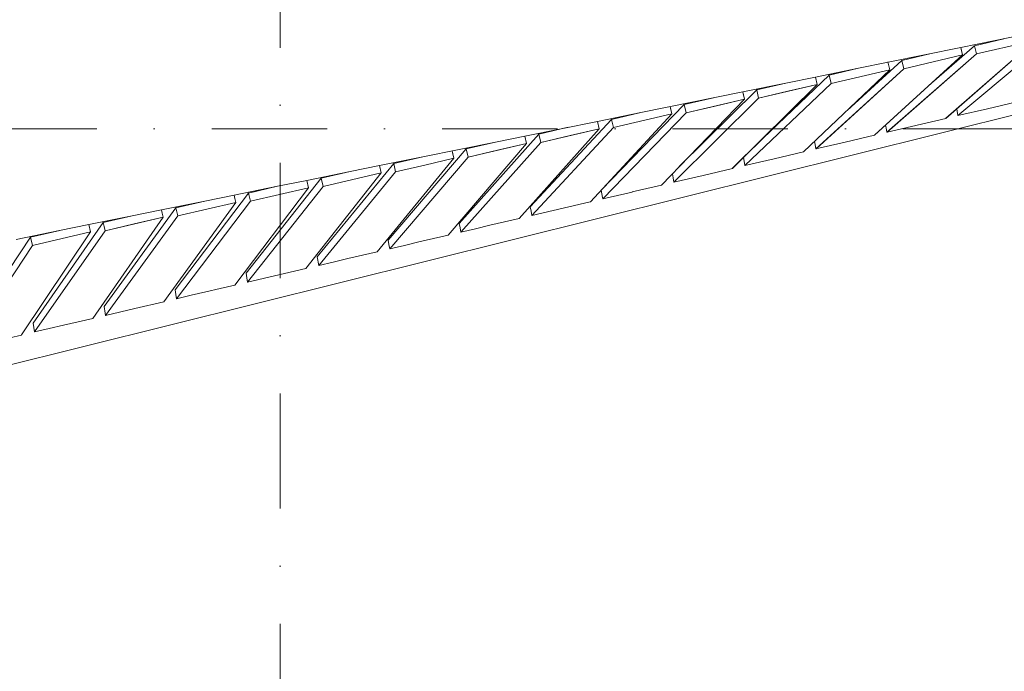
# Model space of a CAD drawing. Header units: millimetres. Extents: x -2530 to 151695, y -8763 to 71774.
# Tile 197 of 256: x 116345 to 119765, y 9403 to 11666. Entities that reach past the tile are written whole.
import ezdxf

# ---------------------------------------------------------------- set-up
doc = ezdxf.new("R2010")
doc.units = ezdxf.units.MM
doc.linetypes.add('RR_Level', pattern=[800, 400, -200, 0, -200])
for name, color, linetype, lineweight in [('A-____-____-DIMS', 211, 'Continuous', 9), ('A-____-____-DIMS-200', 211, 'Continuous', 9), ('A-FLOR-____-OTLN', 192, 'Continuous', 18), ('A-WALL-____-OTLN', 113, 'Continuous', 18), ('S-GRID-____-OTLN', 1, 'Continuous', 9)]:
    doc.layers.add(name, color=color, linetype=linetype, lineweight=lineweight)
doc.styles.add('Arial_2', font='arial.ttf', dxfattribs={"height": 300})
doc.dimstyles.new('1_5mm_interne_maten_en_details', dxfattribs={"dimscale": 304.8, "dimtxt": 1.004192, "dimasz": 1.83727, "dimexe": 0.984252, "dimexo": 0.0625, "dimgap": 0.098425, "dimtad": 1, "dimdec": 0, "dimlfac": 304.8, "dimzin": 0, "dimdsep": 46, "dimtxsty": 'Arial_2', "dimblk1": 'DOTSMALL', "dimblk2": 'DOTSMALL', "dimsah": 1, "dimcen": 0.09, "dimdle": 1.181102, "dimazin": 0, "dimtfac": 1, "dimtdec": 4, "dimtix": 1, "dimtmove": 0, "dimatfit": 3, "dimfxl": 0.003229, "dimfxlon": 1, "dimtvp": 1, "dimtfill": 1, "dimtolj": 1, "dimtzin": 0, "dimlwd": 13, "dimlwe": 13, "dimarcsym": 2})

# ---------------------------------------------------------------- blocks, each defined once
blk = doc.blocks.new('027_Gilde - ATC_FacadeModel_rvt-1-plot_V2 Copy 1')
at = {"layer": 'A-FLOR-____-OTLN', "color": 90}
for p, q in [((116121.7, 10420.3), (122822.1, 12087.6)), ((119613.7, 11568.9), (119866.1, 11620.2)), ((119361.3, 11517.7), (119613.7, 11568.9)), ((119108.9, 11466.5), (119258.8, 11496.9)), ((119258.8, 11496.9), (119361.3, 11517.7)), ((119006.5, 11445.7), (119108.9, 11466.5)), ((118856.6, 11415.3), (119006.5, 11445.7)), ((118502, 11343.3), (118856.6, 11415.3)), ((118351.8, 11312.8), (118502, 11343.3)), ((118099.4, 11261.6), (118351.8, 11312.8)), ((117997.5, 11240.9), (118099.4, 11261.6)), ((117745.2, 11189.7), (117997.4, 11240.9)), ((117594.7, 11159.2), (117745.2, 11189.7)), ((117492.9, 11138.5), (117594.7, 11159.2)), ((117342.3, 11107.9), (117492.9, 11138.5)), ((117089.9, 11056.7), (117240.6, 11087.3)), ((117240.6, 11087.3), (117342.3, 11107.9)), ((116988.4, 11036.1), (117089.9, 11056.7)), ((116837.6, 11005.5), (116988.4, 11036.1)), ((116585.2, 10954.3), (116736.1, 10984.9)), ((116736.1, 10984.9), (116837.6, 11005.5)), ((116483.8, 10933.7), (116585.2, 10954.3)), ((116332.8, 10903.1), (116483.8, 10933.7))]:
    blk.add_line(p, q, dxfattribs=at)
at = {"layer": 'A-WALL-____-OTLN', "color": 90}
for p, q in [((119872.1, 11594.4), (119561.5, 11322.7)), ((119562.3, 11323.5), (119872.1, 11594.4)), ((119920.2, 11597.8), (119603.7, 11332.6)), ((119920.2, 11597.8), (119603.7, 11332.6)), ((119763.3, 11599.3), (119661.3, 11575.4)), ((119763.3, 11599.3), (119661.3, 11575.4)), ((119668, 11546.7), (119872.1, 11594.4)), ((119668, 11546.7), (119872.1, 11594.4)), ((119661.3, 11575.4), (119511.9, 11444.8)), ((119511.9, 11444.8), (119661.3, 11575.4)), ((119619.7, 11543.2), (119613.7, 11568.9)), ((119613.7, 11568.9), (119616.4, 11557.6)), ((119668, 11546.7), (119661.3, 11575.4)), ((119668, 11546.7), (119661.3, 11575.4)), ((119619.7, 11543.2), (119314.6, 11264.9)), ((119315.3, 11265.6), (119619.7, 11543.2)), ((119668, 11546.7), (119357, 11274.8)), ((119357.8, 11275.4), (119668, 11546.7)), ((119511.1, 11548.1), (119409.1, 11524.3)), ((119511.2, 11548.1), (119409.1, 11524.3)), ((119415.9, 11495.5), (119619.7, 11543.2)), ((119517.8, 11519.4), (119619.7, 11543.2)), ((119616.4, 11557.6), (119619.7, 11543.2)), ((119367.4, 11492), (119067.7, 11207)), ((119367.4, 11492), (119067.7, 11207)), ((119415.9, 11495.5), (119110.4, 11216.9)), ((119111, 11217.5), (119415.9, 11495.5)), ((119258.9, 11496.9), (119157, 11473.1)), ((119258.9, 11496.9), (119157, 11473.1)), ((119163.7, 11444.4), (119367.4, 11492)), ((119367.4, 11492), (119163.7, 11444.4)), ((119409.1, 11524.3), (119218.6, 11350.5)), ((119218.6, 11350.5), (119409.1, 11524.3)), ((119367.4, 11492), (119360.8, 11519.9)), ((119360.8, 11519.9), (119367.4, 11492)), ((119409.1, 11524.3), (119412.5, 11509.9)), ((119415.9, 11495.5), (119409.1, 11524.3)), ((119415.9, 11495.5), (119412.5, 11509.9)), ((119415.9, 11495.5), (119517.8, 11519.4)), ((119157, 11473.1), (118926.8, 11254.2)), ((118926.8, 11254.2), (119157, 11473.1)), ((119115, 11440.8), (119108.9, 11466.5)), ((119108.9, 11466.5), (119115, 11440.8)), ((119163.7, 11444.4), (119157, 11473.1)), ((119163.7, 11444.4), (119157, 11473.1)), ((119115, 11440.8), (118820.8, 11149.2)), ((118821.3, 11149.7), (119115, 11440.8)), ((119163.7, 11444.4), (118863.7, 11159.1)), ((119163.7, 11444.4), (118863.7, 11159.1)), ((119006.5, 11445.7), (118904.8, 11421.9)), ((119006.6, 11445.7), (118904.8, 11421.9)), ((118911.5, 11393.3), (119115, 11440.8)), ((119013.3, 11417), (119115, 11440.8)), ((118862.6, 11389.6), (118573.9, 11091.3)), ((118574.3, 11091.7), (118862.6, 11389.6)), ((118911.5, 11393.3), (118617, 11101.3)), ((118617.4, 11101.7), (118911.5, 11393.3)), ((118904.8, 11421.9), (118636, 11155.5)), ((118636, 11155.5), (118904.8, 11421.9)), ((118754.2, 11394.5), (118652.6, 11370.8)), ((118754.4, 11394.5), (118652.6, 11370.8)), ((118659.4, 11342.1), (118862.6, 11389.6)), ((118761, 11365.9), (118862.6, 11389.6)), ((118862.6, 11389.6), (118856.6, 11415.3)), ((118856.6, 11415.3), (118859.2, 11403.9)), ((118859.2, 11403.9), (118862.6, 11389.6)), ((118911.5, 11393.3), (118904.8, 11421.9)), ((118911.5, 11393.3), (118904.8, 11421.9)), ((118911.5, 11393.3), (119013.3, 11417)), ((118652.6, 11370.8), (118365.1, 11073.7)), ((118365.1, 11073.7), (118652.6, 11370.8)), ((118606.8, 11352.7), (118604.2, 11364)), ((118604.2, 11364), (118610.2, 11338.4)), ((118652.6, 11370.8), (118656, 11356.5)), ((118659.4, 11342.1), (118652.6, 11370.8)), ((118659.4, 11342.1), (118656, 11356.5)), ((118659.4, 11342.1), (118761, 11365.9)), ((119601, 11347.6), (119599.5, 11356)), ((119706.4, 11356.7), (119603.7, 11332.6)), ((119808.3, 11380.6), (119706.4, 11356.7)), ((118327.2, 11033.8), (118610.2, 11338.4)), ((118327.2, 11033.8), (118610.2, 11338.4)), ((118370.6, 11043.8), (118659.4, 11342.1)), ((118370.6, 11043.8), (118659.4, 11342.1)), ((118502.1, 11343.3), (118400.5, 11319.6)), ((118502.1, 11343.3), (118400.5, 11319.6)), ((118407.2, 11291), (118610.2, 11338.4)), ((118407.2, 11291), (118610.2, 11338.4)), ((118606.8, 11352.7), (118610.2, 11338.4)), ((119561.5, 11322.7), (119357.5, 11274.9)), ((119562.3, 11323.5), (119561.5, 11322.7)), ((119601, 11347.6), (119603.7, 11332.6)), ((118357.8, 11287.2), (118080, 10975.6)), ((118357.8, 11287.2), (118080, 10975.6)), ((118400.5, 11319.6), (118118.5, 11016)), ((118118.5, 11016), (118400.5, 11319.6)), ((118407.2, 11291), (118123.6, 10985.8)), ((118123.8, 10985.9), (118407.2, 11291)), ((118249.7, 11292.1), (118148.3, 11268.5)), ((118249.8, 11292.1), (118148.3, 11268.5)), ((118155, 11239.9), (118357.8, 11287.2)), ((118256.4, 11263.5), (118357.8, 11287.2)), ((118357.8, 11287.2), (118351.8, 11312.8)), ((118351.8, 11312.8), (118357.8, 11287.2)), ((118407.2, 11291), (118400.5, 11319.6)), ((118407.2, 11291), (118400.5, 11319.6)), ((119354.4, 11289.8), (119352.6, 11299.6)), ((119354.4, 11289.8), (119357, 11274.8)), ((118148.3, 11268.5), (117871.8, 10958.3)), ((117871.8, 10958.3), (118148.3, 11268.5)), ((118105.4, 11236), (118099.4, 11261.6)), ((118099.4, 11261.6), (118105.4, 11236)), ((118155, 11239.9), (118148.3, 11268.5)), ((118155, 11239.9), (118148.3, 11268.5)), ((118256.4, 11263.5), (118155, 11239.9)), ((119314.6, 11264.9), (119212.7, 11241)), ((119315.3, 11265.6), (119314.6, 11264.9)), ((119357.8, 11275.4), (119357, 11274.8)), ((119357.5, 11274.9), (119357, 11274.8)), ((117896.2, 11217.3), (117625.1, 10900.5)), ((117625.1, 10900.5), (117896.2, 11217.3)), ((118105.4, 11236), (117833.1, 10917.8)), ((118105.4, 11236), (117833.1, 10917.8)), ((118155, 11239.9), (117876.9, 10928)), ((118155, 11239.9), (117876.9, 10928)), ((117997.4, 11240.9), (117896.2, 11217.3)), ((117997.5, 11240.9), (117896.2, 11217.3)), ((117902.8, 11188.8), (117896.2, 11217.3)), ((117902.8, 11188.8), (117896.2, 11217.3)), ((117902.8, 11188.8), (118105.4, 11236)), ((118004.1, 11212.4), (118105.4, 11236)), ((119107.7, 11232), (119105.7, 11243.2)), ((119107.7, 11232), (119110.4, 11216.9)), ((119111, 11217.5), (119110.4, 11216.9)), ((119212.5, 11240.9), (119110.6, 11217)), ((119212.5, 11240.9), (119212.7, 11241)), ((117853, 11184.8), (117586.2, 10860)), ((117853, 11184.8), (117586.2, 10860)), ((117902.8, 11188.8), (117630.2, 10870.2)), ((117902.8, 11188.8), (117630.2, 10870.2)), ((117745.2, 11189.7), (117644, 11166.1)), ((117745.2, 11189.7), (117644, 11166.1)), ((117853, 11184.8), (117751.9, 11161.2)), ((117751.9, 11161.2), (117853, 11184.8)), ((117849.7, 11199), (117847, 11210.4)), ((117847, 11210.4), (117853, 11184.8)), ((117849.7, 11199), (117853, 11184.8)), ((118004.1, 11212.4), (117902.8, 11188.8)), ((118861.1, 11174.2), (118858.8, 11186.9)), ((118965.9, 11183.1), (118863.7, 11159.1)), ((119067.7, 11207), (118965.9, 11183.1)), ((119110.6, 11217), (119110.4, 11216.9)), ((117644, 11166.1), (117378.4, 10842.8)), ((117378.4, 10842.8), (117644, 11166.1)), ((117600.7, 11133.6), (117594.7, 11159.2)), ((117594.7, 11159.2), (117600.7, 11133.6)), ((117650.7, 11137.6), (117644, 11166.1)), ((117650.7, 11137.6), (117644, 11166.1)), ((117650.7, 11137.6), (117751.9, 11161.2)), ((117751.9, 11161.2), (117650.7, 11137.6)), ((118820.8, 11149.2), (118719.1, 11125.3)), ((118821.3, 11149.7), (118820.8, 11149.2)), ((118861.1, 11174.2), (118863.7, 11159.1)), ((117391.8, 11115), (117131.7, 10785.1)), ((117131.7, 10785.1), (117391.8, 11115)), ((117600.7, 11133.6), (117339.3, 10802.2)), ((117600.7, 11133.6), (117339.3, 10802.2)), ((117650.7, 11137.6), (117383.5, 10812.4)), ((117650.7, 11137.6), (117383.5, 10812.4)), ((117493, 11138.5), (117391.8, 11115)), ((117493, 11138.5), (117391.8, 11115)), ((117398.5, 11086.5), (117391.8, 11115)), ((117398.5, 11086.5), (117391.8, 11115)), ((117398.5, 11086.5), (117600.7, 11133.6)), ((117600.7, 11133.6), (117398.5, 11086.5)), ((118614.4, 11116.4), (118611.9, 11130.6)), ((118614.4, 11116.4), (118617, 11101.3)), ((118718.9, 11125.2), (118617.2, 11101.4)), ((118718.9, 11125.2), (118719.1, 11125.3)), ((117348.3, 11082.4), (117092.4, 10744.4)), ((117348.3, 11082.4), (117092.4, 10744.4)), ((117398.5, 11086.5), (117136.8, 10754.7)), ((117398.5, 11086.5), (117136.8, 10754.7)), ((117240.6, 11087.3), (117139.6, 11063.8)), ((117240.6, 11087.3), (117139.6, 11063.8)), ((117348.3, 11082.4), (117247.3, 11058.9)), ((117247.3, 11058.9), (117348.3, 11082.4)), ((117348.3, 11082.4), (117342.3, 11107.9)), ((117342.3, 11107.9), (117348.3, 11082.4)), ((118573.9, 11091.3), (118472.2, 11067.5)), ((118574.3, 11091.7), (118573.9, 11091.3)), ((118617.4, 11101.7), (118617, 11101.3)), ((118617.2, 11101.4), (118617, 11101.3)), ((117139.6, 11063.8), (116885, 10727.4)), ((116885, 10727.4), (117139.6, 11063.8)), ((117092.6, 11045.4), (117089.9, 11056.7)), ((117089.9, 11056.7), (117092.6, 11045.4)), ((117146.3, 11035.4), (117139.6, 11063.8)), ((117146.3, 11035.4), (117139.6, 11063.8)), ((117146.3, 11035.4), (117247.3, 11058.9)), ((117247.3, 11058.9), (117146.3, 11035.4)), ((118365.1, 11073.6), (118365.1, 11073.7)), ((118369.4, 11048.7), (118365.1, 11073.6)), ((118369.4, 11048.7), (118370.3, 11043.6)), ((118472.1, 11067.4), (118370.4, 11043.6)), ((118472.1, 11067.4), (118472.2, 11067.5)), ((116887.5, 11012.6), (116638.3, 10669.7)), ((116638.3, 10669.7), (116887.5, 11012.6)), ((117095.9, 11031.2), (116845.5, 10686.6)), ((117095.9, 11031.2), (116845.5, 10686.6)), ((116988.5, 11036.1), (116887.5, 11012.6)), ((116988.5, 11036.1), (116887.5, 11012.6)), ((116887.5, 11012.6), (116890.8, 10998.4)), ((116890.8, 10998.4), (116887.5, 11012.6)), ((117146.3, 11035.4), (116890.1, 10696.9)), ((117146.3, 11035.4), (116890.1, 10696.9)), ((116894.1, 10984.3), (117095.9, 11031.2)), ((117095.9, 11031.2), (116894.1, 10984.3)), ((117092.6, 11045.4), (117095.9, 11031.2)), ((117092.6, 11045.4), (117095.9, 11031.2)), ((118121.1, 11000.8), (118118.5, 11016)), ((118327, 11033.5), (118123.7, 10985.8)), ((118327, 11033.5), (118327.2, 11033.8)), ((118327.2, 11033.8), (118327, 11033.5)), ((118370.6, 11043.8), (118370.3, 11043.5)), ((118370.6, 11043.8), (118370.3, 11043.5)), ((118370.3, 11043.6), (118370.3, 11043.5)), ((118370.4, 11043.6), (118370.3, 11043.5)), ((116843.5, 10980), (116598.5, 10628.8)), ((116843.5, 10980), (116598.5, 10628.8)), ((116736.1, 10984.9), (116635.3, 10961.5)), ((116736.1, 10984.9), (116635.3, 10961.5)), ((116641.9, 10933.1), (116843.5, 10980)), ((116894.1, 10984.3), (116643.4, 10639.2)), ((116894.1, 10984.3), (116643.4, 10639.2)), ((116742.7, 10956.6), (116843.5, 10980)), ((116840.2, 10994.2), (116837.6, 11005.5)), ((116837.6, 11005.5), (116840.2, 10994.2)), ((116840.2, 10994.2), (116843.5, 10980)), ((116840.2, 10994.2), (116843.5, 10980)), ((116894.1, 10984.3), (116890.8, 10998.4)), ((116890.8, 10998.4), (116894.1, 10984.3)), ((118121.1, 11000.8), (118123.6, 10985.8)), ((118123.8, 10985.9), (118123.6, 10985.8)), ((118123.7, 10985.8), (118123.6, 10985.8)), ((116635.3, 10961.5), (116391.6, 10612)), ((116391.6, 10612), (116635.3, 10961.5)), ((116591.1, 10928.9), (116585.2, 10954.3)), ((116585.2, 10954.3), (116591.1, 10928.9)), ((116635.3, 10961.5), (116638.6, 10947.3)), ((116638.6, 10947.3), (116635.3, 10961.5)), ((116641.9, 10933.1), (116638.6, 10947.3)), ((116638.6, 10947.3), (116641.9, 10933.1)), ((116742.7, 10956.6), (116641.9, 10933.1)), ((117874.4, 10943.1), (117871.8, 10958.3)), ((117978.5, 10951.8), (117927.8, 10939.9)), ((117978.5, 10951.8), (118029.3, 10963.7)), ((118080, 10975.6), (118029.3, 10963.7)), ((116383.1, 10910.3), (116144.9, 10554.3)), ((116144.9, 10554.3), (116383.1, 10910.3)), ((116591.1, 10928.9), (116351.6, 10571)), ((116591.1, 10928.9), (116351.6, 10571)), ((116483.9, 10933.7), (116383.1, 10910.3)), ((116483.9, 10933.7), (116383.1, 10910.3)), ((116389.8, 10882), (116383.1, 10910.3)), ((116389.8, 10882), (116383.1, 10910.3)), ((116389.8, 10882), (116591.1, 10928.9)), ((116591.1, 10928.9), (116389.8, 10882)), ((116641.9, 10933.1), (116396.6, 10581.4)), ((116641.9, 10933.1), (116396.6, 10581.4)), ((117833.1, 10917.8), (117782.4, 10905.9)), ((117874.4, 10943.1), (117876.9, 10928)), ((117927.8, 10939.9), (117876.9, 10928)), ((116389.8, 10882), (116149.9, 10523.7)), ((116389.8, 10882), (116149.9, 10523.7)), ((117627.7, 10885.3), (117625.1, 10900.5)), ((117627.7, 10885.3), (117630.2, 10870.2)), ((117681, 10882.1), (117630.2, 10870.2)), ((117731.7, 10894), (117681, 10882.1)), ((117731.7, 10894), (117782.4, 10905.9)), ((117378.5, 10842.6), (117378.4, 10842.8)), ((117378.5, 10842.6), (117383.5, 10812.4)), ((117484.9, 10836.2), (117535.6, 10848.1)), ((117586.2, 10860), (117535.6, 10848.1)), ((117434.2, 10824.3), (117383.5, 10812.4)), ((117484.9, 10836.2), (117434.2, 10824.3)), ((117134.3, 10769.8), (117131.7, 10785.1)), ((117339.2, 10802.1), (117136.8, 10754.7)), ((117339.3, 10802.2), (117339.2, 10802.1)), ((117339.3, 10802.2), (117339.3, 10802.2)), ((117092.4, 10744.4), (117041.8, 10732.5)), ((117134.3, 10769.8), (117136.8, 10754.7)), ((116887.6, 10712.1), (116885, 10727.4)), ((116887.6, 10712.1), (116890.1, 10696.9)), ((116940.6, 10708.8), (116890.1, 10696.9)), ((116991.2, 10720.6), (116940.6, 10708.8)), ((116991.2, 10720.6), (117041.8, 10732.5)), ((116845.5, 10686.6), (116744.4, 10662.8)), ((116639.6, 10662), (116638.3, 10669.7)), ((116639.6, 10662), (116640.9, 10654.4)), ((116642.1, 10646.8), (116640.9, 10654.4)), ((116642.1, 10646.8), (116643.4, 10639.2)), ((116744.4, 10662.8), (116643.4, 10639.2)), ((116391.6, 10611.9), (116391.6, 10612)), ((116391.6, 10611.9), (116394.1, 10596.7)), ((116497.6, 10605.1), (116447, 10593.2)), ((116497.6, 10605.1), (116548, 10616.9)), ((116598.5, 10628.8), (116548, 10616.9)), ((116351.2, 10570.9), (116149.9, 10523.7)), ((116351.6, 10571), (116351.2, 10570.9)), ((116394.1, 10596.6), (116394.1, 10596.7)), ((116394.1, 10596.6), (116396.6, 10581.4)), ((116447, 10593.2), (116396.6, 10581.4))]:
    blk.add_line(p, q, dxfattribs=at)
blk = doc.blocks.new('DIMBLOCK31-plot_V2 Copy 1')
at = {"layer": 'A-____-____-DIMS-200', "lineweight": 25}
h = blk.add_hatch(color=256, dxfattribs=at)
edge = h.paths.add_edge_path()
edge.add_arc((121727.8, 9777), 70, 0, 360)
h = blk.add_hatch(color=256, dxfattribs=at)
edge = h.paths.add_edge_path()
edge.add_arc((114483.3, 7835.9), 70, 0, 360)
at = {"layer": 'A-____-____-DIMS-200', "lineweight": 13}
for p, q in [((121805.4, 9487.3), (121650.1, 10066.8)), ((121727.8, 9777), (114483.3, 7835.9)), ((121727.8, 9777), (121805.4, 9487.3)), ((114561, 7546.1), (114405.7, 8125.7)), ((114483.3, 7835.9), (114561, 7546.1))]:
    blk.add_line(p, q, dxfattribs=at)
at = {"layer": 'A-____-____-DIMS-200', "lineweight": 25}
for centre in [(121727.8, 9777), (114483.3, 7835.9)]:
    blk.add_circle(centre, 70, dxfattribs=at)
at = {"layer": 'A-____-____-DIMS-200', "color": 0, "lineweight": 13, "insert": (117551.2, 9092.2), "char_height": 300, "width": 1107.531, "attachment_point": 1, "rotation": 15, "line_spacing_factor": 0.941778, "style": 'Arial_2', "bg_fill": 3, "box_fill_scale": 1.25, "bg_fill_color": 256, "bg_fill_true_color": 13158600, "bg_fill_transparency": 0}
blk.add_mtext('7500', dxfattribs=at)
blk = doc.blocks.new('_DotSmall')
at = {"color": 0, "linetype": 'ByBlock', "const_width": 0.5}
blk.add_lwpolyline([(-0.0625, 0, 1), (0.0625, 0, 1)], format="xyb", close=True, dxfattribs=at)

msp = doc.modelspace()

# ---------------------------------------------------------------- linework, layer by layer
at = {"layer": 'S-GRID-____-OTLN', "linetype": 'RR_Level'}
for p, q in [((117250, 48773.1142), (117250, -857.0614)), ((97810.2485, 11286.7966), (143998.0499, 11286.7966))]:
    msp.add_line(p, q, dxfattribs=at)

# ---------------------------------------------------------------- block references
at = {"lineweight": 5}
msp.add_blockref('027_Gilde - ATC_FacadeModel_rvt-1-plot_V2 Copy 1', (0, 0), dxfattribs=at)

# ---------------------------------------------------------------- next in the draw order: dimensions: what is measured, and where the dimension line sits
at = {"layer": 'A-____-____-DIMS', "lineweight": 13}
dim = msp.add_linear_dim(base=(114483.3396, 7835.8851), p1=(121805.429, 9487.2502), p2=(114560.9853, 7546.1074), angle=15, dimstyle='1_5mm_interne_maten_en_details', override={"dimpost": '<>', "dimfxl": 7500}, dxfattribs=at)
dim.commit()
dim.dimension.update_dxf_attribs({"geometry": 'DIMBLOCK31-plot_V2 Copy 1', "text_midpoint": (118058.1531, 8983.387)})

doc.saveas('drawing.dxf')
